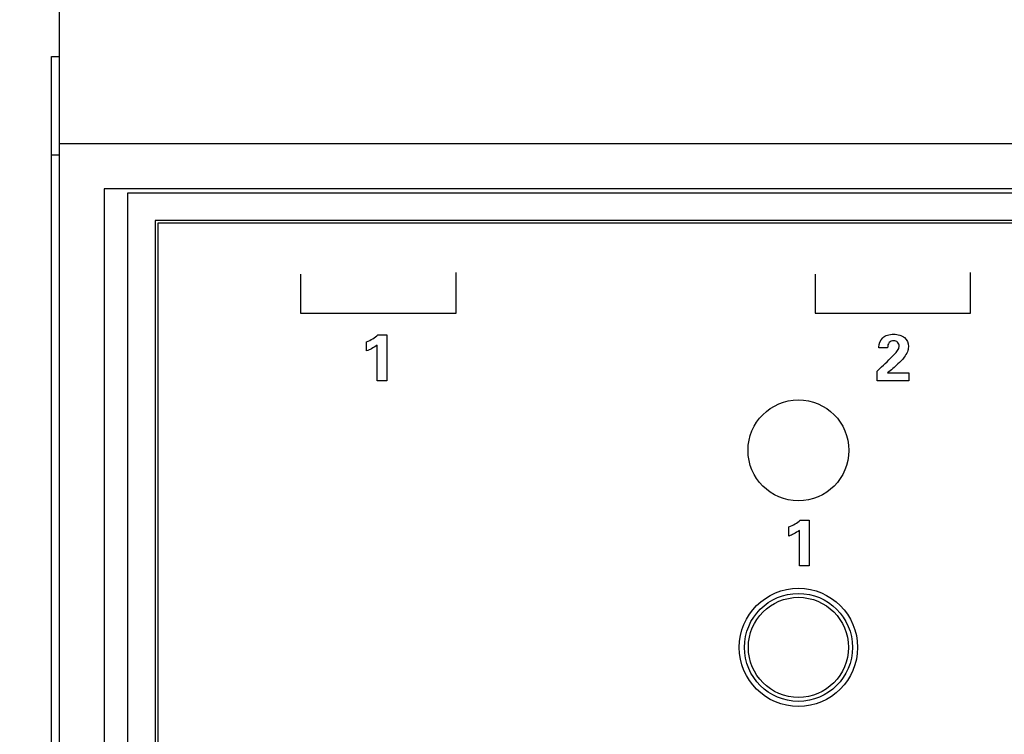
# Model space of a CAD drawing. Header units: inches. Extents: x 1.2 to 14.7, y 0.2 to 10.
# Tile 7 of 16: x 3.163 to 4.412, y 7.449 to 8.356. Entities that reach past the tile are written whole.
import ezdxf

# ---------------------------------------------------------------- set-up
doc = ezdxf.new("R2010")
doc.units = ezdxf.units.IN
doc.header["$LTSCALE"] = 0.935
doc.header["$MEASUREMENT"] = 0
doc.header["$PDMODE"] = 3
doc.header["$PDSIZE"] = 0.3125
doc.layers.get('0').update_dxf_attribs({"linetype": 'CONTINUOUS'})
doc.layers.get('Defpoints').update_dxf_attribs({"linetype": 'CONTINUOUS'})
for name, color, linetype in [('A', 1, 'CONTINUOUS'), ('DIMS', 5, 'CONTINUOUS'), ('SCREEN', 5, 'CONTINUOUS')]:
    doc.layers.add(name, color=color, linetype=linetype)
doc.styles.get("Standard").update_dxf_attribs({"font": 'SIMPLEX.SHX'})
doc.dimstyles.new('DIMSTYLE_1', dxfattribs={"dimtxt": 0.125, "dimasz": 0.18, "dimexe": 0.18, "dimexo": 0.0625, "dimgap": 0.09, "dimtad": 0, "dimtih": 1, "dimtoh": 1, "dimdec": 3, "dimzin": 4, "dimdsep": 46, "dimtxsty": 'STANDARD', "dimblk": '_FILLED', "dimblk1": '_FILLED', "dimblk2": '_FILLED', "dimcen": 0.09, "dimadec": 0, "dimazin": 0, "dimtp": 0.001, "dimtm": 0.001, "dimtfac": 1, "dimtdec": 3, "dimtofl": 0, "dimtmove": 0, "dimatfit": 3, "dimldrblk": '_FILLED', "dimfxl": 1, "dimtolj": 1, "dimtzin": 4, "dimarcsym": 0})

# ---------------------------------------------------------------- blocks, each defined once
blk = doc.blocks.new('_FILLED')
at = {"color": 0, "linetype": 'ByBlock'}
blk.add_solid([(0, 0), (-1, 0.17361), (-1, -0.17361)], dxfattribs=at)
blk = doc.blocks.new('*D2')
at = {"layer": 'Defpoints', "color": 0}
for p in [(3.2132, 9.0856), (1.8865, 5.3696), (6.1184, 5.3696)]:
    blk.add_point(p, dxfattribs=at)
at = {"layer": 'DIMS', "color": 0, "lineweight": -2}
for p, q in [((3.1507, 9.0856), (1.7065, 9.0856)), ((1.8865, 8.9056), (1.8865, 7.4448)), ((1.8865, 5.5496), (1.8865, 7.0743)), ((6.0559, 5.3696), (1.7065, 5.3696))]:
    blk.add_line(p, q, dxfattribs=at)
at = {"layer": 'DIMS', "color": 0, "lineweight": -2, "xscale": 0.18, "yscale": 0.18, "zscale": 0.18}
for p, rotation in [((1.8865, 9.0856), 90), ((1.8865, 5.3696), 270)]:
    blk.add_blockref('_FILLED', p, dxfattribs=dict(at, rotation=rotation))
at = {"layer": 'DIMS', "color": 0, "insert": (1.8865, 7.3548), "char_height": 0.125, "attachment_point": 2}
blk.add_mtext('\\A1;94.2mm (3.708")', dxfattribs=at)

msp = doc.modelspace()

# ---------------------------------------------------------------- linework, layer by layer
for p, q in [((3.2133, 5.5336), (3.2133, 9.0856)), ((3.2033, 6.3096), (3.2033, 8.3096)), ((3.2033, 8.3096), (3.2133, 8.3096)), ((9.4883, 8.1986), (3.2133, 8.1986)), ((3.2033, 8.1846), (3.2133, 8.1846)), ((3.2703, 8.1416), (3.2703, 6.4776)), ((9.4313, 8.1416), (3.2703, 8.1416)), ((3.2998, 8.1361), (3.2998, 6.4831)), ((9.4018, 8.1361), (3.2998, 8.1361)), ((3.3348, 8.1011), (3.3348, 6.5181)), ((9.3668, 8.1011), (3.3348, 8.1011)), ((3.3383, 8.0981), (3.3383, 6.5211)), ((9.3633, 8.0981), (3.3383, 8.0981))]:
    msp.add_line(p, q)
for centre, radius in [((4.1508, 7.8096), 0.064), ((4.1508, 7.5596), 0.075)]:
    msp.add_circle(centre, radius)
at = {"layer": 'A'}
for radius in [0.0685, 0.0635]:
    msp.add_circle((4.1508, 7.5596), radius, dxfattribs=at)
at = {"layer": 'SCREEN'}
for p, q in [((3.519, 8.0332), (3.519, 7.9839)), ((3.7165, 7.9839), (3.7165, 8.0351)), ((4.1718, 8.0332), (4.1718, 7.9839)), ((4.3692, 7.9839), (4.3692, 8.0351)), ((3.519, 7.9839), (3.7165, 7.9839)), ((4.1718, 7.9839), (4.3692, 7.9839)), ((3.6174, 7.9561), (3.6287, 7.9561)), ((3.6287, 7.9561), (3.6287, 7.898)), ((3.6031, 7.9358), (3.6031, 7.9474)), ((3.6163, 7.898), (3.6163, 7.943)), ((4.2527, 7.9398), (4.2527, 7.9405)), ((4.2638, 7.9398), (4.2527, 7.9398)), ((4.2505, 7.9102), (4.2539, 7.9133)), ((4.2505, 7.898), (4.2505, 7.9102)), ((4.2638, 7.9078), (4.2907, 7.9078)), ((4.2907, 7.9078), (4.2907, 7.898)), ((3.6287, 7.898), (3.6163, 7.898)), ((4.2907, 7.898), (4.2505, 7.898)), ((4.1531, 7.7211), (4.1644, 7.7211)), ((4.1644, 7.7211), (4.1644, 7.663)), ((4.1388, 7.7008), (4.1388, 7.7124)), ((4.152, 7.663), (4.152, 7.708)), ((4.1644, 7.663), (4.152, 7.663))]:
    msp.add_line(p, q, dxfattribs=at)
for points, knots in [([(3.6031, 7.9474), (3.6058, 7.9485), (3.6108, 7.951), (3.6154, 7.9543), (3.6174, 7.9561)], [0, 0, 0, 0, 0.00875956, 0.01679082, 0.01679082, 0.01679082, 0.01679082]), ([(4.2527, 7.9405), (4.2527, 7.9448), (4.2555, 7.952), (4.2639, 7.9564), (4.2715, 7.9573), (4.279, 7.9564), (4.2873, 7.9525), (4.2904, 7.9454), (4.2903, 7.9411), (4.2903, 7.9408)], [0, 0, 0, 0, 0.01307633, 0.01990026, 0.02774275, 0.03553576, 0.0423087, 0.05463387, 0.05540742, 0.05540742, 0.05540742, 0.05540742]), ([(3.6163, 7.943), (3.614, 7.9414), (3.6097, 7.9386), (3.6052, 7.9365), (3.6031, 7.9358)], [0, 0, 0, 0, 0.0085017, 0.01511278, 0.01511278, 0.01511278, 0.01511278]), ([(4.2785, 7.9418), (4.2785, 7.9436), (4.2771, 7.9474), (4.2723, 7.949), (4.2684, 7.9484), (4.2646, 7.9458), (4.2639, 7.9421), (4.2638, 7.9398)], [0, 0, 0, 0, 0.00526898, 0.01054163, 0.01388908, 0.01682095, 0.02377082, 0.02377082, 0.02377082, 0.02377082]), ([(4.2539, 7.9133), (4.2603, 7.919), (4.2686, 7.9275), (4.2785, 7.9378), (4.2785, 7.9418)], [0, 0, 0, 0, 0.02585518, 0.0379671, 0.0379671, 0.0379671, 0.0379671]), ([(4.2903, 7.9408), (4.2902, 7.9388), (4.289, 7.934), (4.2844, 7.9266), (4.2756, 7.9178), (4.2683, 7.9115), (4.2638, 7.9078)], [0, 0, 0, 0, 0.00612068, 0.01426477, 0.02599694, 0.0433123, 0.0433123, 0.0433123, 0.0433123]), ([(4.1388, 7.7124), (4.1415, 7.7135), (4.1465, 7.716), (4.1511, 7.7193), (4.1531, 7.7211)], [0, 0, 0, 0, 0.00876134, 0.0167903, 0.0167903, 0.0167903, 0.0167903]), ([(4.152, 7.708), (4.1497, 7.7064), (4.1454, 7.7036), (4.1409, 7.7015), (4.1388, 7.7008)], [0, 0, 0, 0, 0.00849961, 0.01511231, 0.01511231, 0.01511231, 0.01511231])]:
    msp.add_open_spline(points, degree=3, knots=knots, dxfattribs=at)

# ---------------------------------------------------------------- dimensions: what is measured, and where the dimension line sits
at = {"layer": 'DIMS'}
dim = msp.add_linear_dim(base=(1.8865, 5.3696), p1=(3.2132, 9.0856), p2=(6.1184, 5.3696), angle=270, text='94.2mm (3.708")', dimstyle='DIMSTYLE_1', dxfattribs=at)
dim.commit()
dim.dimension.update_dxf_attribs({"geometry": '*D2', "text_midpoint": (1.8865, 7.2595), "dimtype": 160})

doc.saveas('drawing.dxf')
